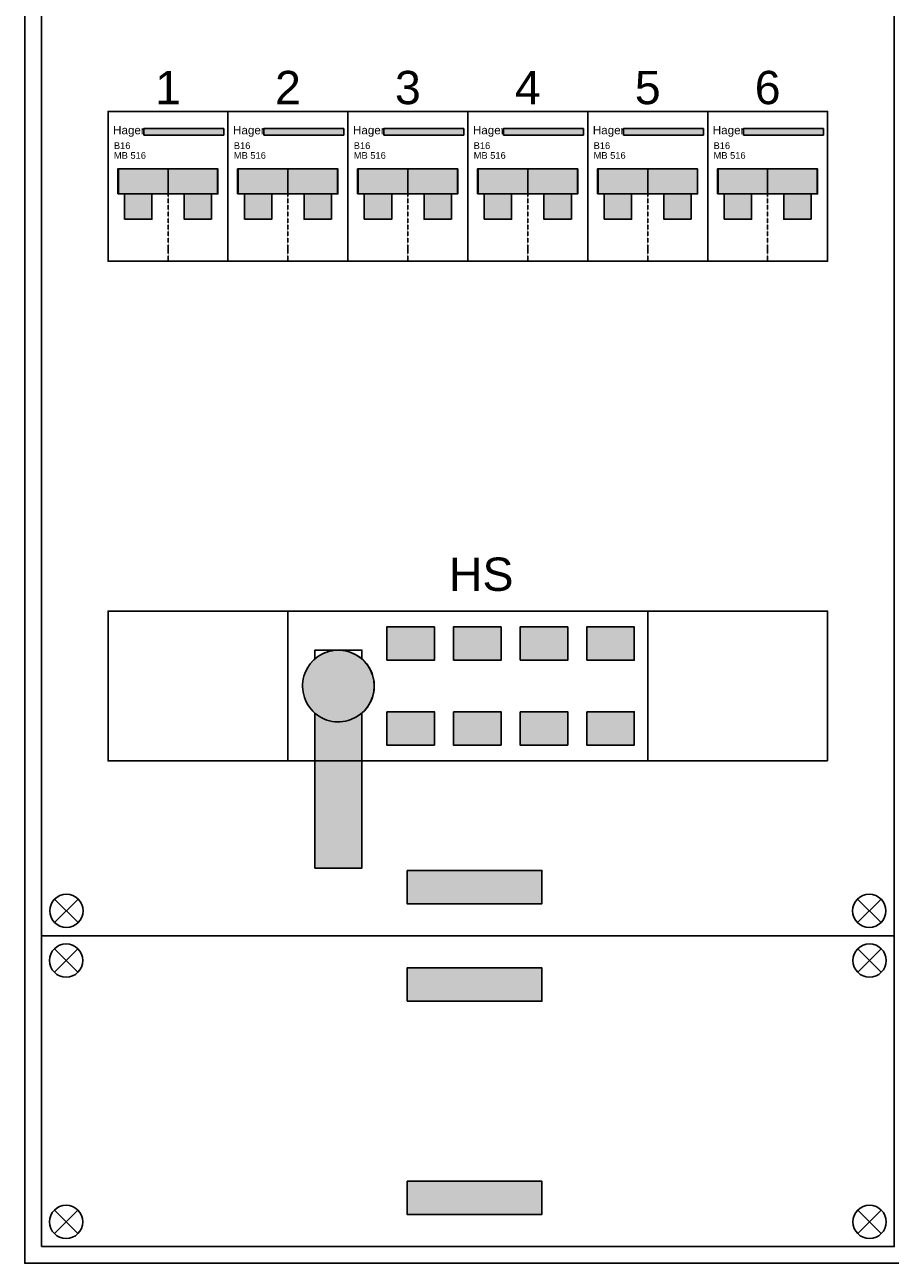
# Model space of a CAD drawing. Header units: millimetres. Extents: x -26318 to 195000, y -34446 to 95000.
# Tile 3 of 22: x -19972 to -17375, y 7705 to 11423. Entities that reach past the tile are written whole.
import ezdxf
from ezdxf.enums import TextEntityAlignment as Align

# ---------------------------------------------------------------- set-up
doc = ezdxf.new("R2010")
doc.units = ezdxf.units.MM
doc.header["$LTSCALE"] = 100
doc.linetypes.add('HIDDEN', pattern=[9.524999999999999, 6.35, -3.175])
doc.layers.add('EL$6----', color=7, linetype='Continuous')
doc.styles.add('Arial', font='arial.ttf')

# ---------------------------------------------------------------- blocks, each defined once
blk = doc.blocks.new('Hager 1P+N')
blk.add_hatch(color=256).paths.add_polyline_path([(347.5006712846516, -50.86537269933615), (107.371422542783, -50.86537269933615), (107.371422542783, -70.86537269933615), (347.5006712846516, -70.86537269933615)], flags=17)
for color, points in [(160, [(107.371422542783, -50.86537269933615), (107.371422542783, -70.86537269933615), (347.5006712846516, -70.86537269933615), (347.5006712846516, -50.86537269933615)]), (8, [(28.97461023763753, -247.8220100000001), (328.8921338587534, -247.8220099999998), (328.8921338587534, -172.6759999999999), (28.97461023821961, -172.6759999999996)]), (8, [(49.27999000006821, -323.6320000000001), (131.496010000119, -323.6320000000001), (131.496010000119, -247.8220100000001), (49.27999000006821, -247.8220100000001)]), (8, [(310.7200099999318, -323.6320000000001), (228.503989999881, -323.6320000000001), (228.503989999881, -247.8220100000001), (310.7200099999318, -247.8220100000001)])]:
    blk.add_hatch(color=color).paths.add_polyline_path(points)
at = {"color": 0}
for p, q in [((107.371422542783, -50.86537269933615), (347.5006712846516, -50.86537269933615)), ((107.371422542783, -50.86537269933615), (107.371422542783, -70.86537269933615)), ((107.371422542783, -70.86537269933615), (347.5006712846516, -70.86537269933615)), ((347.5006712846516, -50.86537269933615), (347.5006712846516, -70.86537269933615)), ((180, -247.50001), (180, -172.676)), ((180, -247.50001), (180, -172.6759999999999))]:
    blk.add_line(p, q, dxfattribs=at)
at = {"color": 0, "linetype": 'HIDDEN', "ltscale": 0.001}
blk.add_line((180, -415.00002), (180, -183.868010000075), dxfattribs=at)
at = {"color": 0}
blk.add_lwpolyline([(0, 0), (0, -450.00002), (360, -450.00002), (360, 0), (0, 0)], dxfattribs=at)
for points in [[(28.97461023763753, -247.8220100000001), (328.8921338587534, -247.8220099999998), (328.8921338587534, -172.6759999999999), (28.97461023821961, -172.6759999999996)], [(31.06300000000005, -247.82201), (329.86099, -247.82201), (329.86099, -172.676), (31.06300000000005, -172.676)], [(49.27999, -323.6320000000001), (131.49601, -323.6320000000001), (131.49601, -247.82201), (49.27998999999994, -247.82201)], [(49.27999000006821, -323.6320000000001), (131.496010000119, -323.6320000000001), (131.496010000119, -247.8220100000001), (49.27999000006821, -247.8220100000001)], [(310.72001, -323.6320000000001), (228.50399, -323.6320000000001), (228.50399, -247.82201), (310.7200100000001, -247.82201)], [(310.7200099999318, -323.6320000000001), (228.503989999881, -323.6320000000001), (228.503989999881, -247.8220100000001), (310.7200099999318, -247.8220100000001)]]:
    blk.add_lwpolyline(points, close=True, dxfattribs=at)
at = {"color": 0, "linetype": 'HIDDEN', "ltscale": 0.001}
blk.add_lwpolyline([(180, -415.00002), (180, -450.00002)], dxfattribs=at)
at = {"style": 'Arial'}
blk.add_text('Hager', height=25, dxfattribs=at).set_placement((15.14195214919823, -68.68158702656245))
for tag, p in [('VERMOGEN', (17.5347425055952, -112.7432049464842)), ('TYPE', (17.5347425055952, -142.2069449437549))]:
    blk.add_attdef(tag, p, '', height=20, dxfattribs=at)
blk = doc.blocks.new('hoofdschakelaar 125A')
for points in [[(296.8047196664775, 302.2400122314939), (296.8047196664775, 402.2260122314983), (439.7447396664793, 402.2260122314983), (439.7447396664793, 302.2400122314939)], [(496.8047196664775, 302.2400122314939), (496.8047196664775, 402.2260122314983), (639.7447396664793, 402.2260122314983), (639.7447396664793, 302.2400122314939)], [(696.8047196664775, 302.2400122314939), (696.8047196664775, 402.2260122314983), (839.7447396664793, 402.2260122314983), (839.7447396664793, 302.2400122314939)], [(896.8047196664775, 302.2400122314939), (896.8047196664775, 402.2260122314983), (1039.744739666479, 402.2260122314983), (1039.744739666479, 302.2400122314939)], [(296.8047196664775, 147.7600077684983), (296.8047196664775, 47.7740077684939), (439.7447396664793, 47.7740077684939), (439.7447396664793, 147.7600077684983)], [(496.8047196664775, 147.7600077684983), (496.8047196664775, 47.7740077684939), (639.7447396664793, 47.7740077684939), (639.7447396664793, 147.7600077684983)], [(696.8047196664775, 147.7600077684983), (696.8047196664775, 47.7740077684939), (839.7447396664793, 47.7740077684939), (839.7447396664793, 147.7600077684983)], [(896.8047196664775, 147.7600077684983), (896.8047196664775, 47.7740077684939), (1039.744739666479, 47.7740077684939), (1039.744739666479, 147.7600077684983)]]:
    blk.add_hatch(color=256).paths.add_polyline_path(points)
h = blk.add_hatch(color=256)
edge = h.paths.add_edge_path()
edge.add_line((221.9024842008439, 143.3584023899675), (221.9024842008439, -321.770902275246))
edge.add_line((221.9024842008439, -321.770902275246), (81.17273860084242, -321.770902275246))
edge.add_line((81.17273860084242, -321.770902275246), (81.17273860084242, 143.3584023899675))
edge.add_arc((151.5376114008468, 224.9512972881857), 107.7432866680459, -49.22585403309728, 229.2258540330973, ccw=False)
at = {"color": 0}
for p, q in [((0, 0), (0, 450.0000199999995)), ((0, 450.0000199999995), (1080, 450.0000199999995)), ((1080, 450.0000199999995), (1080, 0)), ((1080, 0), (0, 0)), ((734.0139700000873, 0), (661.1080099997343, 0))]:
    blk.add_line(p, q, dxfattribs=at)
for points in [[(296.8047196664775, 302.2400122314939), (296.8047196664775, 402.2260122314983), (439.7447396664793, 402.2260122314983), (439.7447396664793, 302.2400122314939), (296.8047196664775, 302.2400122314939)], [(496.8047196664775, 302.2400122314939), (496.8047196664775, 402.2260122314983), (639.7447396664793, 402.2260122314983), (639.7447396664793, 302.2400122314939), (496.8047196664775, 302.2400122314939)], [(696.8047196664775, 302.2400122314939), (696.8047196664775, 402.2260122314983), (839.7447396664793, 402.2260122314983), (839.7447396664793, 302.2400122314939), (696.8047196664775, 302.2400122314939)], [(896.8047196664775, 302.2400122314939), (896.8047196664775, 402.2260122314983), (1039.744739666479, 402.2260122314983), (1039.744739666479, 302.2400122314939), (896.8047196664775, 302.2400122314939)], [(81.17273860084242, 306.5441921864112), (81.17273860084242, 332.6945839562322), (221.9024842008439, 332.6945839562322), (221.9024842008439, 306.5441921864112)], [(221.9024842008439, 143.3584023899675), (221.9024842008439, -321.770902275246), (81.17273860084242, -321.770902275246), (81.17273860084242, 143.3584023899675)], [(296.8047196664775, 147.7600077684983), (296.8047196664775, 47.7740077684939), (439.7447396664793, 47.7740077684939), (439.7447396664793, 147.7600077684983), (296.8047196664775, 147.7600077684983)], [(496.8047196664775, 147.7600077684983), (496.8047196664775, 47.7740077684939), (639.7447396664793, 47.7740077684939), (639.7447396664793, 147.7600077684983), (496.8047196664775, 147.7600077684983)], [(696.8047196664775, 147.7600077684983), (696.8047196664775, 47.7740077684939), (839.7447396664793, 47.7740077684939), (839.7447396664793, 147.7600077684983), (696.8047196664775, 147.7600077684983)], [(896.8047196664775, 147.7600077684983), (896.8047196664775, 47.7740077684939), (1039.744739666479, 47.7740077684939), (1039.744739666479, 147.7600077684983), (896.8047196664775, 147.7600077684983)]]:
    blk.add_lwpolyline(points, dxfattribs=at)
for start, end in [(310.7741459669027, 229.2258540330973), (220.774145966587, 139.225854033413)]:
    blk.add_arc((151.5376114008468, 224.9512972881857), 107.7432866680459, start, end, dxfattribs=at)

msp = doc.modelspace()

# ---------------------------------------------------------------- hatches: boundary and pattern name
at = {"layer": 'EL$6----'}
for points in [[(-18420.00700675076, 8884.486318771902), (-18420.00700675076, 8784.486318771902), (-18824.91253470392, 8784.486318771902), (-18824.91253470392, 8884.486318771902)], [(-18420.00700675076, 8491.8468257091), (-18420.00700675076, 8591.846825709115), (-18824.91253470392, 8591.846825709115), (-18824.91253470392, 8491.8468257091)], [(-18420.00700675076, 7951.581278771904), (-18420.00700675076, 7851.58127877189), (-18824.91253470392, 7851.58127877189), (-18824.91253470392, 7951.581278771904)]]:
    msp.add_hatch(color=256, dxfattribs=at).paths.add_polyline_path(points)

# ---------------------------------------------------------------- linework, layer by layer
for points in [[(-19972.45977072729, 17003.97665224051), (-12192.45977072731, 17003.97665224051), (-12192.45977072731, 7705.261532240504), (-19972.45977072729, 7705.261532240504)], [(-19922.45977072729, 14688.1665722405), (-17362.45977072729, 14688.1665722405), (-17362.45977072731, 8688.166572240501), (-19922.45977072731, 8688.166572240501)], [(-19922.45977072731, 7755.261532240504), (-17362.45977072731, 7755.261532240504), (-17362.45977072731, 8688.166572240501), (-19922.45977072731, 8688.166572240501)]]:
    msp.add_lwpolyline(points, close=True, dxfattribs=at)
at = {"layer": 'EL$6----', "ltscale": 0.2}
for points in [[(-17562.45977072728, 10713.1665622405), (-19722.45977072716, 10713.1665622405), (-19722.45977072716, 11163.16658224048), (-17562.45977072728, 11163.16658224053)], [(-17562.45977072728, 9213.16656224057), (-19722.45977072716, 9213.16656224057), (-19722.45977072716, 9663.166582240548), (-17562.45977072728, 9663.166582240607)]]:
    msp.add_lwpolyline(points, close=True, dxfattribs=at)
at = {"layer": 'EL$6----', "flags": 128}
for points in [[(-18824.91253470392, 8884.486318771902), (-18420.00700675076, 8884.486318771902), (-18420.00700675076, 8784.486318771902), (-18824.91253470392, 8784.486318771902), (-18824.91253470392, 8884.486318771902)], [(-18824.91253470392, 8491.8468257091), (-18420.00700675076, 8491.8468257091), (-18420.00700675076, 8591.846825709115), (-18824.91253470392, 8591.846825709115), (-18824.91253470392, 8491.8468257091)], [(-18824.91253470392, 7951.581278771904), (-18420.00700675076, 7951.581278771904), (-18420.00700675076, 7851.58127877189), (-18824.91253470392, 7851.58127877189), (-18824.91253470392, 7951.581278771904)]]:
    msp.add_lwpolyline(points, dxfattribs=at)
at = {"layer": 'EL$6----'}
for points in [[(-19882.81510978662, 8727.811233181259), (-19812.10443166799, 8798.52191129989)], [(-19812.10443166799, 8727.811233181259), (-19882.81510978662, 8798.52191129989)], [(-17402.10443166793, 8727.811233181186), (-17472.81510978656, 8798.521911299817)], [(-17472.81510978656, 8727.811233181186), (-17402.10443166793, 8798.521911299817)], [(-19883.635442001, 8578.631565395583), (-19812.92476388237, 8649.342243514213)], [(-19812.92476388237, 8578.631565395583), (-19883.635442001, 8649.342243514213)], [(-17401.28409945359, 8578.631565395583), (-17471.99477757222, 8649.342243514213)], [(-17471.99477757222, 8578.631565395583), (-17401.28409945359, 8649.342243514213)], [(-19883.635442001, 7864.796539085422), (-19812.92476388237, 7794.085860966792)], [(-19812.92476388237, 7864.796539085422), (-19883.635442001, 7794.085860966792)], [(-17401.28409945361, 7864.796539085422), (-17471.99477757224, 7794.085860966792)], [(-17471.99477757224, 7864.796539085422), (-17401.28409945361, 7794.085860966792)]]:
    msp.add_lwpolyline(points, dxfattribs=at)
for centre in [(-19847.45977072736, 8763.166572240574), (-17437.45977072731, 8763.166572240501), (-19848.28010294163, 8613.986904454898), (-17436.63943851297, 8613.986904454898), (-19848.28010294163, 7829.441200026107), (-17436.63943851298, 7829.441200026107)]:
    msp.add_circle(centre, 50, dxfattribs=at)

# ---------------------------------------------------------------- block references
for p in [(-19722.45977072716, 11163.1665822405), (-19362.45977072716, 11163.1665822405), (-19002.45977072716, 11163.1665822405), (-18642.45977072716, 11163.1665822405), (-18282.45977072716, 11163.1665822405), (-17922.45977072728, 11163.1665822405)]:
    msp.add_blockref('Hager 1P+N', p, dxfattribs=at).add_auto_attribs({'TYPE': 'MB 516', 'VERMOGEN': 'B16'})
at = {"layer": 'EL$6----', "color": 0}
msp.add_blockref('hoofdschakelaar 125A', (-19182.45977072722, 9213.16656224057), dxfattribs=at)

# ---------------------------------------------------------------- texts
at = {"layer": 'EL$6----', "style": 'Arial'}
for s, p in [('1', (-19542.45977072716, 11234.85488089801)), ('2', (-19182.45977072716, 11234.85488089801)), ('3', (-18822.45977072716, 11234.85488089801)), ('4', (-18462.45977072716, 11234.85488089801)), ('5', (-18102.45977072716, 11234.85488089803)), ('6', (-17742.45977072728, 11234.85488089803)), ('HS', (-18602.45977072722, 9773.788445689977))]:
    msp.add_text(s, height=100, dxfattribs=at).set_placement(p, align=Align.MIDDLE_CENTER)

doc.saveas('drawing.dxf')
